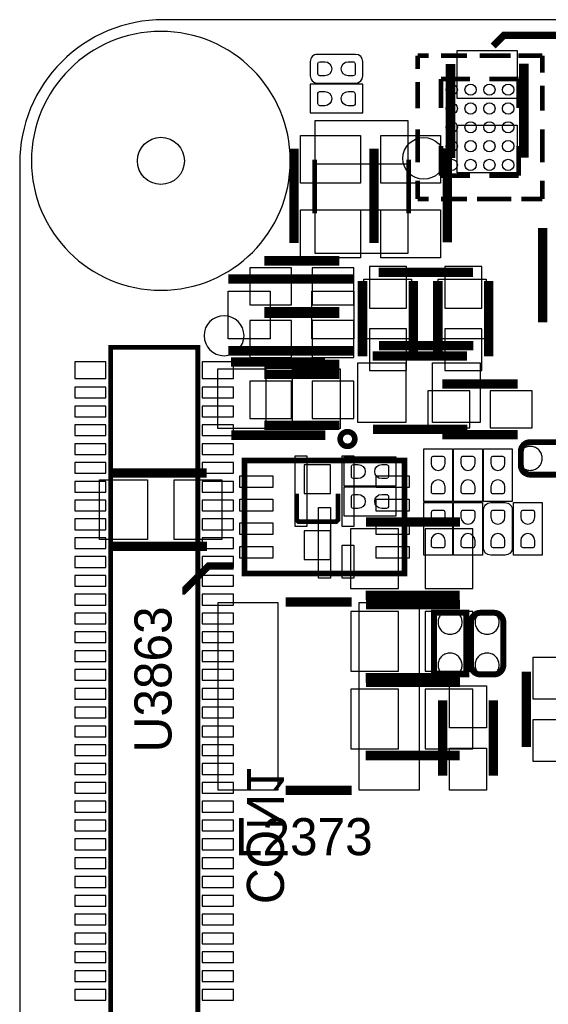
# Model space of a CAD drawing. Extents: x 0 to 55, y -2.5 to 65.
# Tile 11 of 23: x 0 to 11.2, y 44.1 to 65. Entities that reach past the tile are written whole.
import ezdxf

# ---------------------------------------------------------------- set-up
doc = ezdxf.new("R2010")
doc.units = 0
for name, color, linetype in [('BG_OUTLINE', 254, 'CONTINUOUS'), ('PG_SILKSCREEN_BOTTOM', 12, 'CONTINUOUS'), ('PG_SILKSCREEN_TOP', 254, 'CONTINUOUS'), ('PIN_BOTTOM', 1, 'CONTINUOUS'), ('PIN_TOP', 110, 'CONTINUOUS'), ('RKO_ALL', 23, 'CONTINUOUS')]:
    doc.layers.add(name, color=color, linetype=linetype)

msp = doc.modelspace()

# ---------------------------------------------------------------- linework, layer by layer
at = {"layer": 'BG_OUTLINE'}
msp.add_lwpolyline([(3.048, -2.499995), (51.95189, -2.499995, 0.414214), (54.99989, 0.548005), (54.99989, 61.95187, 0.414214), (51.95189, 64.99987), (3.048, 64.99987, 0.414214), (0, 61.95187), (0, 0.548005, 0.414214)], format="xyb", close=True, dxfattribs=at)
at = {"layer": 'PG_SILKSCREEN_BOTTOM'}
for points, const_width in [([(12.7, 64.6684), (10.287, 64.6684), (10.0584, 64.4398)], 0.1524), ([(8.453984, 64.237591), (8.453984, 63.95339)], 0.1), ([(8.453984, 64.237591), (8.686698, 64.237591)], 0.1), ([(9.507195, 64.237591), (8.950274, 64.237591)], 0.1), ([(10.430078, 64.237591), (9.77458, 64.237591)], 0.1), ([(11.103991, 64.237591), (10.592384, 64.237591)], 0.1), ([(11.103991, 64.237591), (11.103991, 63.876479)], 0.1), ([(8.453984, 63.673787), (8.453984, 63.116993)], 0.1), ([(8.953983, 63.737592), (9.567393, 63.737592)], 0.1), ([(8.953983, 63.737592), (8.953983, 63.120295)], 0.1), ([(10.603992, 63.737592), (9.976282, 63.737592)], 0.1), ([(10.603992, 63.737592), (10.603992, 63.120295)], 0.1), ([(11.103991, 63.066981), (11.103991, 63.599898)], 0.1), ([(8.453984, 62.671477), (8.453984, 61.971479)], 0.1), ([(11.103991, 62.671477), (11.103991, 61.971479)], 0.1), ([(8.953983, 61.687583), (8.953983, 62.313693)], 0.1), ([(10.603992, 61.687583), (10.603992, 62.313693)], 0.1), ([(6.264402, 62.026317), (6.264402, 60.885502)], 0.100101), ([(8.264398, 62.026317), (8.264398, 60.885502)], 0.100101), ([(8.953983, 61.687583), (9.567393, 61.687583)], 0.1), ([(10.603992, 61.687583), (9.976282, 61.687583)], 0.1), ([(8.453984, 61.187584), (8.453984, 61.580497)], 0.1), ([(11.103991, 61.187584), (11.103991, 61.580497)], 0.1), ([(8.453984, 61.187584), (8.686698, 61.187584)], 0.1), ([(9.507195, 61.187584), (8.950274, 61.187584)], 0.1), ([(10.445877, 61.187584), (9.713976, 61.187584)], 0.1), ([(11.103991, 61.187584), (10.659593, 61.187584)], 0.1), ([(11.109681, 60.570897), (11.109681, 58.570901)], 0.2), ([(6.794398, 59.874404), (5.194376, 59.874404)], 0.2), ([(7.283196, 59.448598), (7.283196, 57.848602)], 0.2), ([(8.363204, 59.448598), (8.363204, 57.848602)], 0.2), ([(8.883396, 59.448624), (8.883396, 57.848602)], 0.2), ([(9.963404, 59.448624), (9.963404, 57.848602)], 0.2), ([(6.794398, 58.794396), (5.194376, 58.794396)], 0.2), ([(6.794398, 58.756804), (5.194402, 58.756804)], 0.2), ([(1.934997, 58.034606), (1.934997, 36.514608), (3.785006, 36.514608), (3.785006, 58.034606), (1.934997, 58.034606)], 0.1), ([(6.794398, 57.676796), (5.194402, 57.676796)], 0.2), ([(6.794398, 57.461404), (5.194402, 57.461404)], 0.2), ([(10.578998, 57.258179), (8.979002, 57.258179)], 0.2), ([(6.794398, 56.381396), (5.194402, 56.381396)], 0.2), ([(10.578998, 56.178196), (8.979002, 56.178196)], 0.2), ([(6.764604, 54.923792), (6.764604, 54.37378), (6.724599, 54.333775), (5.924601, 54.333775), (5.884596, 54.37378), (5.884596, 54.923792)], 0.1), ([(7.356196, 54.322218), (9.356192, 54.322218)], 0.2), ([(7.348195, 52.765198), (9.348191, 52.765198)], 0.2), ([(7.356704, 52.570101), (9.3567, 52.570101)], 0.2), ([(7.348703, 51.013106), (9.348699, 51.013106)], 0.2), ([(7.356704, 50.919101), (9.356725, 50.919101)], 0.2), ([(7.348703, 49.362106), (9.348724, 49.362106)], 0.2)]:
    msp.add_lwpolyline(points, dxfattribs=dict(at, const_width=const_width))
msp.add_lwpolyline([(6.654952, 64.262102), (6.324752, 64.262102, 0.414223), (6.172352, 64.109702), (6.172352, 63.804902, 0.414234), (6.324752, 63.652502), (7.137552, 63.652502, 0.414204), (7.289952, 63.804902), (7.289952, 64.109702, 0.414193), (7.137552, 64.262102), (6.553352, 64.262102)], format="xyb", dxfattribs=at)
for points in [[(7.2898, 63.0174), (7.2898, 63.627), (6.1722, 63.627), (6.1722, 63.0174), (7.2898, 63.0174)], [(8.001025, 55.0926), (8.001025, 55.7022), (6.883425, 55.7022), (6.883425, 55.0926), (8.001025, 55.0926)], [(6.883425, 55.0672), (6.883425, 54.4576), (8.001025, 54.4576), (8.001025, 55.0672), (6.883425, 55.0672)]]:
    msp.add_lwpolyline(points, dxfattribs=at)
msp.add_lwpolyline([(4.766488, 58.282611, 1), (3.917912, 58.282589, 1)], format="xyb", close=True, dxfattribs=at)
at = {"layer": 'PG_SILKSCREEN_TOP'}
for points, const_width in [([(9.153881, 62.060303), (9.153881, 64.060299)], 0.2), ([(10.710901, 62.068304), (10.710901, 64.0683)], 0.2), ([(9.085301, 60.264904), (9.085301, 62.264925)], 0.2), ([(5.826506, 60.256903), (5.826506, 62.256899)], 0.2), ([(7.528306, 60.256903), (7.528306, 62.256924)], 0.2), ([(7.628128, 59.629294), (9.628124, 59.629294)], 0.2), ([(4.4323, 59.4868), (7.0993, 59.4868)], 0.2), ([(7.636104, 58.072299), (9.636125, 58.072299)], 0.2), ([(4.4323, 57.9628), (7.0993, 57.9628)], 0.2), ([(6.486296, 57.726301), (4.4863, 57.726301)], 0.2), ([(7.501103, 57.851319), (9.501099, 57.851319)], 0.2), ([(7.509104, 56.294325), (9.5091, 56.294325)], 0.2), ([(6.494297, 56.169306), (4.494301, 56.169306)], 0.2), ([(8.177098, 55.632198), (8.177098, 53.232202), (4.776902, 53.232202), (4.776902, 55.632198), (8.177098, 55.632198)], 0.119888), ([(3.972204, 55.363618), (1.972208, 55.363618)], 0.2), ([(3.980205, 53.806598), (1.980209, 53.806598)], 0.2), ([(3.4544, 52.8574), (3.4798, 52.8574), (4.0132, 53.3908), (4.5466, 53.3908)], 0.1524), ([(7.049999, 52.622196), (5.650001, 52.622196)], 0.2), ([(9.4885, 52.395298), (9.4885, 51.085293), (8.7995, 51.085293), (8.7995, 52.395298), (9.4885, 52.395298)], 0.127), ([(10.762996, 49.542802), (10.762996, 51.142798)], 0.2), ([(8.984996, 48.933202), (8.984996, 50.533198)], 0.2), ([(10.064979, 48.933202), (10.064979, 50.533198)], 0.2), ([(7.049999, 48.622179), (5.650001, 48.622179)], 0.2)]:
    msp.add_lwpolyline(points, dxfattribs=dict(at, const_width=const_width))
for points, const_width in [([(7.119899, 56.08828, 0.999979), (6.808978, 56.08828, 1.000021), (7.119899, 56.08828)], 0.119888), ([(10.847476, 56.0213), (11.757482, 56.0213, -0.414226), (11.957482, 55.821301), (11.957482, 55.532325, -0.414225), (11.757482, 55.332325), (10.847476, 55.332325, -0.414219), (10.647477, 55.532325), (10.647477, 55.821301, -0.414219), (10.847476, 56.0213)], 0.127), ([(10.275875, 52.195273), (10.275875, 51.285292, -0.414226), (10.075875, 51.085293), (9.786874, 51.085293, -0.414214), (9.586874, 51.285292), (9.586874, 52.195273, -0.414218), (9.786874, 52.395272), (10.075875, 52.395272, -0.41423), (10.275875, 52.195273)], 0.127)]:
    msp.add_lwpolyline(points, format="xyb", dxfattribs=dict(at, const_width=const_width))
for points in [[(8.5852, 55.88), (9.1948, 55.88), (9.1948, 54.7624), (8.5852, 54.7624), (8.5852, 55.88)], [(9.8298, 54.7624), (9.2202, 54.7624), (9.2202, 55.88), (9.8298, 55.88), (9.8298, 54.7624)], [(10.4648, 54.7624), (9.8552, 54.7624), (9.8552, 55.88), (10.4648, 55.88), (10.4648, 54.7624)], [(8.5852, 54.737025), (9.1948, 54.737025), (9.1948, 53.619425), (8.5852, 53.619425), (8.5852, 54.737025)], [(9.8298, 53.6194), (9.2202, 53.6194), (9.2202, 54.737), (9.8298, 54.737), (9.8298, 53.6194)], [(11.0998, 53.6194), (10.4902, 53.6194), (10.4902, 54.737), (11.0998, 54.737), (11.0998, 53.6194)]]:
    msp.add_lwpolyline(points, dxfattribs=at)
msp.add_lwpolyline([(10.464902, 54.102127), (10.464902, 53.771927, -0.414191), (10.312502, 53.619527), (10.007702, 53.619527, -0.414205), (9.855302, 53.771927), (9.855302, 54.584727, -0.414236), (10.007702, 54.737127), (10.312502, 54.737127, -0.414223), (10.464902, 54.584727), (10.464902, 54.000527)], format="xyb", dxfattribs=at)
at = {"layer": 'PIN_BOTTOM'}
for points in [[(6.480962, 63.807213), (6.379362, 63.807213, -0.376179), (6.336868, 63.855702), (6.336868, 64.071602, -0.366061), (6.379362, 64.10739), (6.480962, 64.10739, -0.999182)], [(6.981342, 64.10739), (7.082942, 64.10739, -0.376179), (7.125437, 64.058902), (7.125437, 63.843002, -0.366061), (7.082942, 63.807213), (6.981342, 63.807213, -0.999182)], [(6.48081, 63.172111), (6.37921, 63.172111, -0.376179), (6.336716, 63.2206), (6.336716, 63.4365, -0.366061), (6.37921, 63.472289), (6.48081, 63.472289, -0.999182)], [(6.98119, 63.472289), (7.08279, 63.472289, -0.376179), (7.125284, 63.4238), (7.125284, 63.2079, -0.366061), (7.08279, 63.172111), (6.98119, 63.172111, -0.999182)], [(7.192035, 55.247311), (7.090435, 55.247311, -0.376179), (7.047941, 55.2958), (7.047941, 55.5117, -0.366061), (7.090435, 55.547489), (7.192035, 55.547489, -0.999182)], [(7.692415, 55.547489), (7.794015, 55.547489, -0.376179), (7.83651, 55.499), (7.83651, 55.2831, -0.366061), (7.794015, 55.247311), (7.692415, 55.247311, -0.999182)], [(7.192035, 54.612311), (7.090435, 54.612311, -0.376179), (7.047941, 54.6608), (7.047941, 54.8767, -0.366061), (7.090435, 54.912489), (7.192035, 54.912489, -0.999182)], [(7.692415, 54.912489), (7.794015, 54.912489, -0.376179), (7.83651, 54.864), (7.83651, 54.6481, -0.366061), (7.794015, 54.612311), (7.692415, 54.612311, -0.999182)]]:
    msp.add_lwpolyline(points, format="xyb", close=True, dxfattribs=at)
for points in [[(8.255, 61.934623), (8.255, 62.849023), (6.2738, 62.849023), (6.2738, 61.934623)], [(8.255, 60.034602), (8.255, 60.949002), (6.2738, 60.949002), (6.2738, 60.034602)], [(5.7769, 59.7281), (4.8879, 59.7281), (4.8879, 58.9407), (5.7769, 58.9407)], [(6.2119, 58.9407), (7.1009, 58.9407), (7.1009, 59.7281), (6.2119, 59.7281)], [(8.2169, 58.8661), (8.2169, 59.7551), (7.4295, 59.7551), (7.4295, 58.8661)], [(9.8171, 58.8661), (9.8171, 59.7551), (9.0297, 59.7551), (9.0297, 58.8661)], [(5.7769, 58.6105), (4.8879, 58.6105), (4.8879, 57.8231), (5.7769, 57.8231)], [(6.2119, 57.8231), (7.1009, 57.8231), (7.1009, 58.6105), (6.2119, 58.6105)], [(7.4295, 58.4311), (7.4295, 57.5421), (8.2169, 57.5421), (8.2169, 58.4311)], [(9.0297, 58.4311), (9.0297, 57.5421), (9.8171, 57.5421), (9.8171, 58.4311)], [(1.830222, 57.371818), (1.830222, 57.727418), (1.169822, 57.727418), (1.169822, 57.371818)], [(4.540199, 57.371818), (4.540199, 57.727418), (3.879799, 57.727418), (3.879799, 57.371818)], [(1.830222, 56.960313), (1.830222, 57.188913), (1.169822, 57.188913), (1.169822, 56.960313)], [(4.540199, 56.960313), (4.540199, 57.188913), (3.879799, 57.188913), (3.879799, 56.960313)], [(5.7769, 57.3151), (4.8879, 57.3151), (4.8879, 56.5277), (5.7769, 56.5277)], [(6.2119, 56.5277), (7.1009, 56.5277), (7.1009, 57.3151), (6.2119, 57.3151)], [(9.5615, 57.1119), (8.6725, 57.1119), (8.6725, 56.3245), (9.5615, 56.3245)], [(9.9965, 56.3245), (10.8855, 56.3245), (10.8855, 57.1119), (9.9965, 57.1119)], [(1.830222, 56.560314), (1.830222, 56.788914), (1.169822, 56.788914), (1.169822, 56.560314)], [(4.540199, 56.560314), (4.540199, 56.788914), (3.879799, 56.788914), (3.879799, 56.560314)], [(1.830222, 56.160314), (1.830222, 56.388914), (1.169822, 56.388914), (1.169822, 56.160314)], [(4.540199, 56.160314), (4.540199, 56.388914), (3.879799, 56.388914), (3.879799, 56.160314)], [(1.830222, 55.760315), (1.830222, 55.988915), (1.169822, 55.988915), (1.169822, 55.760315)], [(4.540199, 55.760315), (4.540199, 55.988915), (3.879799, 55.988915), (3.879799, 55.760315)], [(1.830222, 55.360316), (1.830222, 55.588916), (1.169822, 55.588916), (1.169822, 55.360316)], [(4.540199, 55.360316), (4.540199, 55.588916), (3.879799, 55.588916), (3.879799, 55.360316)], [(6.604, 55.538599), (6.0452, 55.538599), (6.0452, 54.928999), (6.604, 54.928999)], [(1.830222, 54.960317), (1.830222, 55.188917), (1.169822, 55.188917), (1.169822, 54.960317)], [(4.540199, 54.960317), (4.540199, 55.188917), (3.879799, 55.188917), (3.879799, 54.960317)], [(1.830222, 54.560318), (1.830222, 54.788918), (1.169822, 54.788918), (1.169822, 54.560318)], [(4.540199, 54.560318), (4.540199, 54.788918), (3.879799, 54.788918), (3.879799, 54.560318)], [(1.830222, 54.160318), (1.830222, 54.388918), (1.169822, 54.388918), (1.169822, 54.160318)], [(4.540199, 54.160318), (4.540199, 54.388918), (3.879799, 54.388918), (3.879799, 54.160318)], [(1.830222, 53.760319), (1.830222, 53.988919), (1.169822, 53.988919), (1.169822, 53.760319)], [(4.540199, 53.760319), (4.540199, 53.988919), (3.879799, 53.988919), (3.879799, 53.760319)], [(6.604, 54.138601), (6.0452, 54.138601), (6.0452, 53.529001), (6.604, 53.529001)], [(7.031812, 54.1782), (7.031812, 52.9082), (8.047812, 52.9082), (8.047812, 54.1782)], [(8.614588, 54.1782), (8.614588, 52.9082), (9.630588, 52.9082), (9.630588, 54.1782)], [(1.830222, 53.360295), (1.830222, 53.588895), (1.169822, 53.588895), (1.169822, 53.360295)], [(4.540199, 53.360295), (4.540199, 53.588895), (3.879799, 53.588895), (3.879799, 53.360295)], [(1.830222, 52.960295), (1.830222, 53.188895), (1.169822, 53.188895), (1.169822, 52.960295)], [(4.540199, 52.960295), (4.540199, 53.188895), (3.879799, 53.188895), (3.879799, 52.960295)], [(1.830222, 52.560296), (1.830222, 52.788896), (1.169822, 52.788896), (1.169822, 52.560296)], [(4.540199, 52.560296), (4.540199, 52.788896), (3.879799, 52.788896), (3.879799, 52.560296)], [(1.830222, 52.160297), (1.830222, 52.388897), (1.169822, 52.388897), (1.169822, 52.160297)], [(4.540199, 52.160297), (4.540199, 52.388897), (3.879799, 52.388897), (3.879799, 52.160297)], [(7.03232, 52.426083), (7.03232, 51.156083), (8.04832, 51.156083), (8.04832, 52.426083)], [(8.615096, 52.426083), (8.615096, 51.156083), (9.631096, 51.156083), (9.631096, 52.426083)], [(1.830222, 51.760298), (1.830222, 51.988898), (1.169822, 51.988898), (1.169822, 51.760298)], [(4.540199, 51.760298), (4.540199, 51.988898), (3.879799, 51.988898), (3.879799, 51.760298)], [(1.830222, 51.360299), (1.830222, 51.588899), (1.169822, 51.588899), (1.169822, 51.360299)], [(4.540199, 51.360299), (4.540199, 51.588899), (3.879799, 51.588899), (3.879799, 51.360299)], [(1.830222, 50.960299), (1.830222, 51.188899), (1.169822, 51.188899), (1.169822, 50.960299)], [(4.540199, 50.960299), (4.540199, 51.188899), (3.879799, 51.188899), (3.879799, 50.960299)], [(1.830222, 50.5603), (1.830222, 50.7889), (1.169822, 50.7889), (1.169822, 50.5603)], [(4.540199, 50.5603), (4.540199, 50.7889), (3.879799, 50.7889), (3.879799, 50.5603)], [(7.03232, 50.775108), (7.03232, 49.505108), (8.04832, 49.505108), (8.04832, 50.775108)], [(8.615096, 50.775108), (8.615096, 49.505108), (9.631096, 49.505108), (9.631096, 50.775108)], [(1.830222, 50.160301), (1.830222, 50.388901), (1.169822, 50.388901), (1.169822, 50.160301)], [(4.540199, 50.160301), (4.540199, 50.388901), (3.879799, 50.388901), (3.879799, 50.160301)], [(1.830222, 49.760302), (1.830222, 49.988902), (1.169822, 49.988902), (1.169822, 49.760302)], [(4.540199, 49.760302), (4.540199, 49.988902), (3.879799, 49.988902), (3.879799, 49.760302)], [(1.830222, 49.360303), (1.830222, 49.588903), (1.169822, 49.588903), (1.169822, 49.360303)], [(4.540199, 49.360303), (4.540199, 49.588903), (3.879799, 49.588903), (3.879799, 49.360303)], [(1.830222, 48.960303), (1.830222, 49.188903), (1.169822, 49.188903), (1.169822, 48.960303)], [(4.540199, 48.960303), (4.540199, 49.188903), (3.879799, 49.188903), (3.879799, 48.960303)], [(1.830222, 48.560304), (1.830222, 48.788904), (1.169822, 48.788904), (1.169822, 48.560304)], [(4.540199, 48.560304), (4.540199, 48.788904), (3.879799, 48.788904), (3.879799, 48.560304)], [(1.830222, 48.160305), (1.830222, 48.388905), (1.169822, 48.388905), (1.169822, 48.160305)], [(4.540199, 48.160305), (4.540199, 48.388905), (3.879799, 48.388905), (3.879799, 48.160305)], [(1.830222, 47.760306), (1.830222, 47.988906), (1.169822, 47.988906), (1.169822, 47.760306)], [(4.540199, 47.760306), (4.540199, 47.988906), (3.879799, 47.988906), (3.879799, 47.760306)], [(1.830222, 47.360307), (1.830222, 47.588907), (1.169822, 47.588907), (1.169822, 47.360307)], [(4.540199, 47.360307), (4.540199, 47.588907), (3.879799, 47.588907), (3.879799, 47.360307)], [(1.830222, 46.960307), (1.830222, 47.188907), (1.169822, 47.188907), (1.169822, 46.960307)], [(4.540199, 46.960307), (4.540199, 47.188907), (3.879799, 47.188907), (3.879799, 46.960307)], [(1.830222, 46.560308), (1.830222, 46.788908), (1.169822, 46.788908), (1.169822, 46.560308)], [(4.540199, 46.560308), (4.540199, 46.788908), (3.879799, 46.788908), (3.879799, 46.560308)], [(1.830222, 46.160309), (1.830222, 46.388909), (1.169822, 46.388909), (1.169822, 46.160309)], [(4.540199, 46.160309), (4.540199, 46.388909), (3.879799, 46.388909), (3.879799, 46.160309)], [(1.830222, 45.76031), (1.830222, 45.98891), (1.169822, 45.98891), (1.169822, 45.76031)], [(4.540199, 45.76031), (4.540199, 45.98891), (3.879799, 45.98891), (3.879799, 45.76031)], [(1.830222, 45.360311), (1.830222, 45.588911), (1.169822, 45.588911), (1.169822, 45.360311)], [(4.540199, 45.360311), (4.540199, 45.588911), (3.879799, 45.588911), (3.879799, 45.360311)], [(1.830222, 44.960311), (1.830222, 45.188911), (1.169822, 45.188911), (1.169822, 44.960311)], [(4.540199, 44.960311), (4.540199, 45.188911), (3.879799, 45.188911), (3.879799, 44.960311)], [(1.830222, 44.560312), (1.830222, 44.788912), (1.169822, 44.788912), (1.169822, 44.560312)], [(4.540199, 44.560312), (4.540199, 44.788912), (3.879799, 44.788912), (3.879799, 44.560312)], [(1.830222, 44.160313), (1.830222, 44.388913), (1.169822, 44.388913), (1.169822, 44.160313)], [(4.540199, 44.160313), (4.540199, 44.388913), (3.879799, 44.388913), (3.879799, 44.160313)]]:
    msp.add_lwpolyline(points, close=True, dxfattribs=at)
for centre, radius in [((9.179077, 63.512675), 0.120002), ((9.579077, 63.512675), 0.120002), ((9.978873, 63.512675), 0.120002), ((10.378872, 63.512675), 0.120002), ((9.179077, 63.112574), 0.120002), ((9.579077, 63.112574), 0.120002), ((9.978873, 63.112574), 0.120002), ((10.378872, 63.112574), 0.120002), ((9.179077, 62.712575), 0.120002), ((9.579077, 62.712575), 0.120002), ((9.978873, 62.712575), 0.120002), ((10.378872, 62.712575), 0.120002), ((2.999994, 62.000003), 0.499999), ((8.5852, 62.0522), 0.4445), ((9.179077, 62.312575), 0.120002), ((9.579077, 62.312575), 0.120002), ((9.978873, 62.312575), 0.120002), ((10.378872, 62.312575), 0.120002), ((9.179077, 61.912475), 0.120002), ((9.579077, 61.912475), 0.120002), ((9.978873, 61.912475), 0.120002), ((10.378872, 61.912475), 0.120002)]:
    msp.add_circle(centre, radius, dxfattribs=at)
at = {"layer": 'PIN_TOP'}
for points in [[(10.566883, 63.326696), (9.296883, 63.326696), (9.296883, 64.342696), (10.566883, 64.342696)], [(10.566883, 61.74392), (9.296883, 61.74392), (9.296883, 62.75992), (10.566883, 62.75992)], [(7.239508, 61.523296), (5.969508, 61.523296), (5.969508, 62.539296), (7.239508, 62.539296)], [(8.941308, 61.523296), (7.671308, 61.523296), (7.671308, 62.539296), (8.941308, 62.539296)], [(7.239508, 59.94052), (5.969508, 59.94052), (5.969508, 60.95652), (7.239508, 60.95652)], [(8.941308, 59.94052), (7.671308, 59.94052), (7.671308, 60.95652), (8.941308, 60.95652)], [(7.31172, 58.216292), (7.31172, 59.486292), (8.32772, 59.486292), (8.32772, 58.216292)], [(8.894496, 58.216292), (8.894496, 59.486292), (9.910496, 59.486292), (9.910496, 58.216292)], [(5.3213, 58.2168), (4.4323, 58.2168), (4.4323, 59.2328), (5.3213, 59.2328)], [(7.0993, 58.2168), (6.2103, 58.2168), (6.2103, 59.2328), (7.0993, 59.2328)], [(5.227904, 57.582308), (5.227904, 56.312308), (4.211904, 56.312308), (4.211904, 57.582308)], [(6.81068, 57.582308), (6.81068, 56.312308), (5.79468, 56.312308), (5.79468, 57.582308)], [(7.18472, 56.438317), (7.18472, 57.708317), (8.20072, 57.708317), (8.20072, 56.438317)], [(8.767496, 56.438317), (8.767496, 57.708317), (9.783496, 57.708317), (9.783496, 56.438317)], [(10.820476, 55.42313), (10.844581, 55.421835), (10.868482, 55.42313), (10.892282, 55.426127), (10.91598, 55.431436), (10.938764, 55.439132), (10.960887, 55.44853), (10.981969, 55.459935), (11.002086, 55.473117), (11.020882, 55.488332), (11.038383, 55.504817), (11.05408, 55.52313), (11.068075, 55.542713), (11.07948, 55.565523), (11.088675, 55.589424), (11.095482, 55.614113), (11.100384, 55.639233), (11.102569, 55.664633), (11.102569, 55.690033), (11.100384, 55.715433), (11.095482, 55.74063), (11.088675, 55.765217), (11.07948, 55.789119), (11.068075, 55.811928), (11.054588, 55.831715), (11.039373, 55.850333), (11.022381, 55.867325), (11.003585, 55.882515), (10.983773, 55.896027), (10.962386, 55.907432), (10.940288, 55.91683), (10.917479, 55.923917), (10.893882, 55.928819), (10.869981, 55.931333), (10.845876, 55.931613), (10.823981, 55.931816), (10.802366, 55.92953), (10.781081, 55.925237), (10.760481, 55.918633), (10.740365, 55.909718), (10.721569, 55.899025), (10.704068, 55.886325), (10.687863, 55.871923), (10.67308, 55.855616), (10.66038, 55.838115), (10.649483, 55.819319), (10.640568, 55.799533), (10.633786, 55.77873), (10.629367, 55.757318), (10.627182, 55.735728), (10.627182, 55.619117), (10.629163, 55.597831), (10.633786, 55.576724), (10.640365, 55.556226), (10.648975, 55.536617), (10.659669, 55.517821), (10.672064, 55.500321), (10.686288, 55.484319), (10.702265, 55.469815), (10.719587, 55.457115), (10.73818, 55.446219), (10.757687, 55.437024), (10.777982, 55.430217), (10.799064, 55.425619)], [(5.851893, 55.732108), (6.101905, 55.732108), (6.101905, 54.232111), (5.851893, 54.232111)], [(6.852094, 55.732108), (7.102107, 55.732108), (7.102107, 54.232111), (6.852094, 54.232111)], [(4.676889, 55.307293), (5.376888, 55.307293), (5.376888, 55.057281), (4.676889, 55.057281)], [(7.577112, 55.307293), (8.277111, 55.307293), (8.277111, 55.057281), (7.577112, 55.057281)], [(2.713812, 55.2196), (2.713812, 53.9496), (1.697812, 53.9496), (1.697812, 55.2196)], [(4.296588, 55.2196), (4.296588, 53.9496), (3.280588, 53.9496), (3.280588, 55.2196)], [(4.676889, 54.807117), (5.376888, 54.807117), (5.376888, 54.557105), (4.676889, 54.557105)], [(6.351994, 54.632289), (6.602006, 54.632289), (6.602006, 53.132292), (6.351994, 53.132292)], [(7.577112, 54.807117), (8.277111, 54.807117), (8.277111, 54.557105), (7.577112, 54.557105)], [(4.676889, 54.307295), (5.376888, 54.307295), (5.376888, 54.057283), (4.676889, 54.057283)], [(7.577112, 54.307295), (8.277111, 54.307295), (8.277111, 54.057283), (7.577112, 54.057283)], [(4.676889, 53.807119), (5.376888, 53.807119), (5.376888, 53.557107), (4.676889, 53.557107)], [(6.852094, 53.832189), (7.102107, 53.832189), (7.102107, 53.13219), (6.852094, 53.13219)], [(7.577112, 53.807119), (8.277111, 53.807119), (8.277111, 53.557107), (7.577112, 53.557107)], [(5.485003, 52.6161), (5.485003, 48.6283), (4.215003, 48.6283), (4.215003, 52.6161)], [(8.484997, 52.6161), (8.484997, 48.6283), (7.214997, 48.6283), (7.214997, 52.6161)], [(8.890305, 52.222298), (8.889009, 52.198194), (8.890305, 52.174292), (8.893302, 52.150493), (8.898611, 52.126794), (8.906307, 52.104011), (8.915705, 52.081887), (8.927109, 52.060805), (8.940292, 52.040688), (8.955507, 52.021892), (8.971991, 52.004392), (8.990305, 51.988695), (9.009888, 51.974699), (9.032697, 51.963295), (9.056599, 51.9541), (9.081287, 51.947293), (9.106408, 51.94239), (9.131808, 51.940206), (9.157208, 51.940206), (9.182608, 51.94239), (9.207805, 51.947293), (9.232392, 51.9541), (9.256293, 51.963295), (9.279103, 51.974699), (9.298889, 51.988187), (9.317507, 52.003401), (9.3345, 52.020394), (9.349689, 52.03919), (9.363202, 52.059002), (9.374607, 52.080389), (9.384005, 52.102487), (9.391091, 52.125296), (9.395993, 52.148892), (9.398508, 52.172794), (9.398787, 52.196898), (9.398991, 52.218793), (9.396705, 52.240409), (9.392412, 52.261694), (9.385808, 52.282293), (9.376893, 52.30241), (9.366199, 52.321206), (9.353499, 52.338707), (9.339097, 52.354912), (9.322791, 52.369695), (9.30529, 52.382395), (9.286494, 52.393291), (9.266707, 52.402207), (9.245905, 52.408988), (9.224493, 52.413408), (9.202903, 52.415592), (9.086291, 52.415592), (9.065006, 52.413611), (9.043899, 52.408988), (9.023401, 52.40241), (9.003792, 52.393799), (8.984996, 52.383106), (8.967495, 52.370711), (8.951493, 52.356487), (8.93699, 52.34051), (8.92429, 52.323187), (8.913393, 52.304594), (8.904199, 52.285087), (8.897391, 52.264793), (8.892794, 52.243711)], [(9.677679, 52.222273), (9.676384, 52.198168), (9.677679, 52.174267), (9.680677, 52.150467), (9.685985, 52.126769), (9.693681, 52.103985), (9.703079, 52.081862), (9.714484, 52.06078), (9.727667, 52.040663), (9.742881, 52.021867), (9.759366, 52.004366), (9.777679, 51.988669), (9.797263, 51.974674), (9.820072, 51.963269), (9.843973, 51.954074), (9.868662, 51.947267), (9.893783, 51.942365), (9.919183, 51.940181), (9.944583, 51.940181), (9.969983, 51.942365), (9.995179, 51.947267), (10.019767, 51.954074), (10.043668, 51.963269), (10.066477, 51.974674), (10.086264, 51.988161), (10.104882, 52.003376), (10.121875, 52.020368), (10.137064, 52.039164), (10.150577, 52.058976), (10.161981, 52.080363), (10.171379, 52.102461), (10.178466, 52.12527), (10.183368, 52.148867), (10.185883, 52.172768), (10.186162, 52.196873), (10.186365, 52.218768), (10.184079, 52.240383), (10.179787, 52.261668), (10.173183, 52.282268), (10.164267, 52.302385), (10.153574, 52.321181), (10.140874, 52.338681), (10.126472, 52.354886), (10.110165, 52.369669), (10.092665, 52.382369), (10.073869, 52.393266), (10.054082, 52.402181), (10.033279, 52.408963), (10.011867, 52.413383), (9.990277, 52.415567), (9.873666, 52.415567), (9.852381, 52.413586), (9.831273, 52.408963), (9.810775, 52.402384), (9.791167, 52.393774), (9.772371, 52.38308), (9.75487, 52.370685), (9.738868, 52.356461), (9.724365, 52.340485), (9.711665, 52.323162), (9.700768, 52.304569), (9.691573, 52.285062), (9.684766, 52.264767), (9.680169, 52.243685)], [(9.397695, 51.257302), (9.398991, 51.281406), (9.397695, 51.305308), (9.394698, 51.329107), (9.389389, 51.352806), (9.381693, 51.375589), (9.372295, 51.397713), (9.360891, 51.418795), (9.347708, 51.438912), (9.332493, 51.457708), (9.316009, 51.475208), (9.297695, 51.490905), (9.278112, 51.504901), (9.255303, 51.516305), (9.231401, 51.5255), (9.206713, 51.532307), (9.181592, 51.53721), (9.156192, 51.539394), (9.130792, 51.539394), (9.105392, 51.53721), (9.080195, 51.532307), (9.055608, 51.5255), (9.031707, 51.516305), (9.008897, 51.504901), (8.989111, 51.491413), (8.970493, 51.476199), (8.9535, 51.459206), (8.938311, 51.44041), (8.924798, 51.420598), (8.913393, 51.399211), (8.903995, 51.377113), (8.896909, 51.354304), (8.892007, 51.330708), (8.889492, 51.306806), (8.889213, 51.282702), (8.889009, 51.260807), (8.891295, 51.239191), (8.895588, 51.217906), (8.902192, 51.197307), (8.911107, 51.17719), (8.921801, 51.158394), (8.934501, 51.140893), (8.948903, 51.124688), (8.965209, 51.109905), (8.98271, 51.097205), (9.001506, 51.086309), (9.021293, 51.077393), (9.042095, 51.070612), (9.063507, 51.066192), (9.085097, 51.064008), (9.201709, 51.064008), (9.222994, 51.065989), (9.244101, 51.070612), (9.264599, 51.07719), (9.284208, 51.085801), (9.303004, 51.096494), (9.320505, 51.108889), (9.336507, 51.123113), (9.35101, 51.13909), (9.36371, 51.156413), (9.374607, 51.175006), (9.383801, 51.194513), (9.390609, 51.214807), (9.395206, 51.235889)], [(10.18507, 51.257276), (10.186365, 51.281381), (10.18507, 51.305282), (10.182073, 51.329082), (10.176764, 51.35278), (10.169068, 51.375564), (10.15967, 51.397687), (10.148265, 51.418769), (10.135083, 51.438886), (10.119868, 51.457682), (10.103383, 51.475183), (10.08507, 51.49088), (10.065487, 51.504875), (10.042677, 51.51628), (10.018776, 51.525475), (9.994087, 51.532282), (9.968967, 51.537184), (9.943567, 51.539369), (9.918167, 51.539369), (9.892767, 51.537184), (9.86757, 51.532282), (9.842983, 51.525475), (9.819081, 51.51628), (9.796272, 51.504875), (9.776485, 51.491388), (9.757867, 51.476173), (9.740875, 51.459181), (9.725685, 51.440385), (9.712173, 51.420573), (9.700768, 51.399186), (9.69137, 51.377088), (9.684283, 51.354279), (9.679381, 51.330682), (9.676867, 51.306781), (9.676587, 51.282676), (9.676384, 51.260781), (9.67867, 51.239166), (9.682963, 51.217881), (9.689567, 51.197281), (9.698482, 51.177165), (9.709175, 51.158369), (9.721875, 51.140868), (9.736277, 51.124663), (9.752584, 51.10988), (9.770085, 51.09718), (9.788881, 51.086283), (9.808667, 51.077368), (9.82947, 51.070586), (9.850882, 51.066167), (9.872472, 51.063982), (9.989083, 51.063982), (10.010369, 51.065963), (10.031476, 51.070586), (10.051974, 51.077165), (10.071583, 51.085775), (10.090379, 51.096469), (10.107879, 51.108864), (10.123881, 51.123088), (10.138385, 51.139065), (10.151085, 51.156387), (10.161981, 51.17498), (10.171176, 51.194487), (10.177983, 51.214782), (10.182581, 51.235864)], [(10.9093, 50.5603), (10.9093, 51.4493), (11.6967, 51.4493), (11.6967, 50.5603)], [(9.1313, 49.9507), (9.1313, 50.8397), (9.9187, 50.8397), (9.9187, 49.9507)], [(11.6967, 50.1253), (11.6967, 49.2363), (10.9093, 49.2363), (10.9093, 50.1253)], [(9.9187, 49.5157), (9.9187, 48.6267), (9.1313, 48.6267), (9.1313, 49.5157)]]:
    msp.add_lwpolyline(points, close=True, dxfattribs=at)
for points in [[(9.040089, 55.57139), (9.040089, 55.67299, 0.376179), (8.9916, 55.715484), (8.7757, 55.715484, 0.366061), (8.739911, 55.67299), (8.739911, 55.57139, 0.999182)], [(9.675089, 55.57139), (9.675089, 55.67299, 0.376179), (9.6266, 55.715484), (9.4107, 55.715484, 0.366061), (9.374911, 55.67299), (9.374911, 55.57139, 0.999182)], [(10.310089, 55.57139), (10.310089, 55.67299, 0.376179), (10.2616, 55.715484), (10.0457, 55.715484, 0.366061), (10.009911, 55.67299), (10.009911, 55.57139, 0.999182)], [(8.739911, 55.07101), (8.739911, 54.96941, 0.376179), (8.7884, 54.926916), (9.0043, 54.926916, 0.366061), (9.040089, 54.96941), (9.040089, 55.07101, 0.999182)], [(9.374911, 55.07101), (9.374911, 54.96941, 0.376179), (9.4234, 54.926916), (9.6393, 54.926916, 0.366061), (9.675089, 54.96941), (9.675089, 55.07101, 0.999182)], [(10.009911, 55.07101), (10.009911, 54.96941, 0.376179), (10.0584, 54.926916), (10.2743, 54.926916, 0.366061), (10.310089, 54.96941), (10.310089, 55.07101, 0.999182)], [(9.040089, 54.428415), (9.040089, 54.530015, 0.376179), (8.9916, 54.57251), (8.7757, 54.57251, 0.366061), (8.739911, 54.530015), (8.739911, 54.428415, 0.999182)], [(9.675089, 54.42839), (9.675089, 54.52999, 0.376179), (9.6266, 54.572484), (9.4107, 54.572484, 0.366061), (9.374911, 54.52999), (9.374911, 54.42839, 0.999182)], [(10.31019, 54.428517), (10.31019, 54.530117, 0.376179), (10.261702, 54.572611), (10.045802, 54.572611, 0.366061), (10.010013, 54.530117), (10.010013, 54.428517, 0.999182)], [(10.945089, 54.42839), (10.945089, 54.52999, 0.376179), (10.8966, 54.572484), (10.6807, 54.572484, 0.366061), (10.644911, 54.52999), (10.644911, 54.42839, 0.999182)], [(8.739911, 53.928035), (8.739911, 53.826435, 0.376179), (8.7884, 53.783941), (9.0043, 53.783941, 0.366061), (9.040089, 53.826435), (9.040089, 53.928035, 0.999182)], [(9.374911, 53.92801), (9.374911, 53.82641, 0.376179), (9.4234, 53.783916), (9.6393, 53.783916, 0.366061), (9.675089, 53.82641), (9.675089, 53.92801, 0.999182)], [(10.010013, 53.928137), (10.010013, 53.826537, 0.376179), (10.058502, 53.784043), (10.274402, 53.784043, 0.366061), (10.31019, 53.826537), (10.31019, 53.928137, 0.999182)], [(10.644911, 53.92801), (10.644911, 53.82641, 0.376179), (10.6934, 53.783916), (10.9093, 53.783916, 0.366061), (10.945089, 53.82641), (10.945089, 53.92801, 0.999182)]]:
    msp.add_lwpolyline(points, format="xyb", close=True, dxfattribs=at)
msp.add_circle((2.999994, 62.000003), 0.499999, dxfattribs=at)
at = {"layer": 'RKO_ALL'}
msp.add_lwpolyline([(5.750001, 62.000003, 1), (0.249999, 61.999997, 1)], format="xyb", close=True, dxfattribs=at)

# ---------------------------------------------------------------- texts
at = {"layer": 'PG_SILKSCREEN_BOTTOM', "text_generation_flag": 2}
msp.add_text('CON1', height=0.7874, rotation=270, dxfattribs=at).set_placement((4.826, 46.2026))
at = {"layer": 'PG_SILKSCREEN_TOP'}
msp.add_text('U3863', height=0.7874, rotation=90, dxfattribs=at).set_placement((3.2258, 49.4284))
msp.add_text('L2373', height=0.7874, dxfattribs=at).set_placement((4.572, 47.244))

doc.saveas('drawing.dxf')
